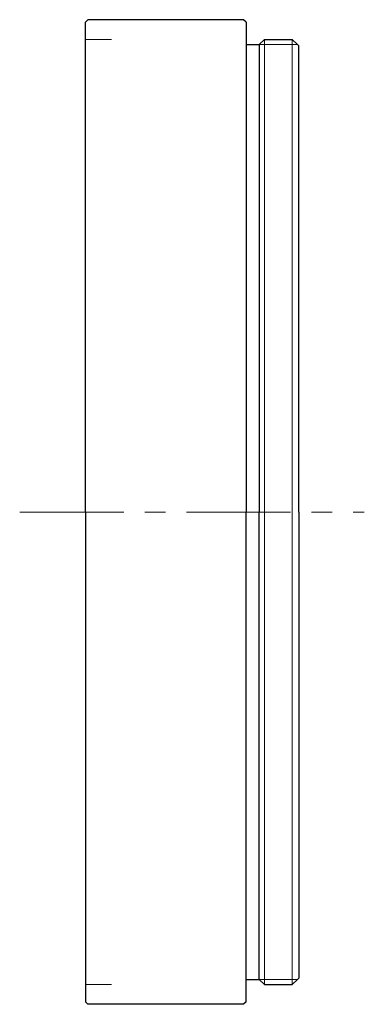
# Model space of a CAD drawing. Header units: millimetres. Extents: x 36.9 to 63.1, y 12.5 to 87.5.
import ezdxf

# ---------------------------------------------------------------- set-up
doc = ezdxf.new("R2010")
doc.units = ezdxf.units.MM
doc.header["$LTSCALE"] = 0.25
doc.linetypes.add('CENTER', pattern=[50.8, 31.75, -6.35, 6.35, -6.35])
doc.layers.add('00_補助線', color=252, linetype='Continuous', lineweight=0, plot=False)
for name, color, linetype, lineweight in [('01_外形線', 7, 'Continuous', 30), ('02_ﾈｼﾞ（断面）・遮光線仕切り', 7, 'Continuous', 20), ('04_中心線', 1, 'CENTER', 20), ('06_面取線', 7, 'Continuous', 9)]:
    doc.layers.add(name, color=color, linetype=linetype, lineweight=lineweight)

msp = doc.modelspace()

# ---------------------------------------------------------------- linework, layer by layer
at = {"layer": '00_補助線'}
for p, q in [((41.875, 86), (43.875, 86)), ((41.875, 14), (43.875, 14))]:
    msp.add_line(p, q, dxfattribs=at)
at = {"layer": '01_外形線'}
for p, q in [((41.875, 87.3), (42.075, 87.5)), ((41.875, 50), (41.875, 87.3)), ((53.925, 87.5), (42.075, 87.5)), ((54.125, 87.3), (53.925, 87.5)), ((54.125, 87.3), (54.125, 50)), ((54.125, 85.6), (55.125, 85.6)), ((55.525, 86), (55.125, 85.6)), ((55.125, 85.6), (55.125, 50)), ((55.525, 86), (57.625, 86)), ((58.025, 85.6), (57.625, 86)), ((58.125, 85.5), (58.025, 85.6)), ((58.125, 50), (58.125, 85.5)), ((41.875, 50), (41.875, 12.7)), ((54.125, 12.7), (54.125, 50)), ((55.125, 14.4), (55.125, 50)), ((58.125, 50), (58.125, 14.5)), ((54.125, 14.4), (55.125, 14.4)), ((55.525, 14), (55.125, 14.4)), ((58.025, 14.4), (57.625, 14)), ((58.125, 14.5), (58.025, 14.4)), ((55.525, 14), (57.625, 14)), ((41.875, 12.7), (42.075, 12.5)), ((53.925, 12.5), (42.075, 12.5)), ((54.125, 12.7), (53.925, 12.5))]:
    msp.add_line(p, q, dxfattribs=at)
at = {"layer": '02_ﾈｼﾞ（断面）・遮光線仕切り'}
for p, q in [((55.125, 85.6), (58.025, 85.6)), ((55.125, 14.4), (58.025, 14.4))]:
    msp.add_line(p, q, dxfattribs=at)
at = {"layer": '04_中心線'}
msp.add_line((36.875, 50), (63.125, 50), dxfattribs=at)
at = {"layer": '06_面取線'}
for p, q in [((55.525, 86), (55.525, 50)), ((57.625, 86), (57.625, 50)), ((55.525, 14), (55.525, 50)), ((57.625, 14), (57.625, 50))]:
    msp.add_line(p, q, dxfattribs=at)

doc.saveas('drawing.dxf')
